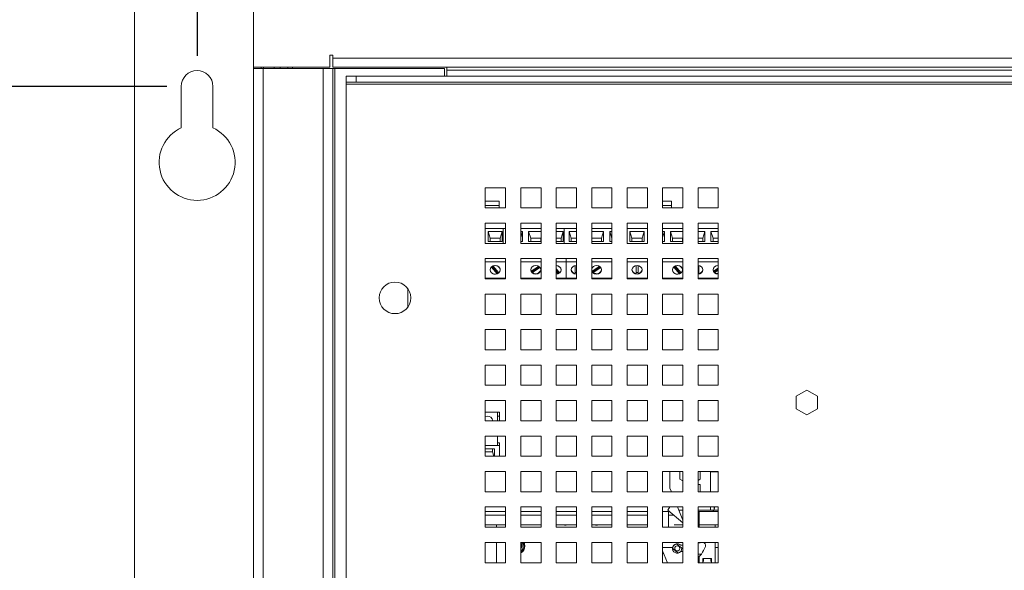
# Paper-space layout '4' of a CAD drawing. Header units: inches. Extents: x 1 to 109, y 1 to 85.
# Tile 38 of 49: x 44.09 to 52.19, y 60.36 to 64.88. Entities that reach past the tile are written whole.
import ezdxf

# ---------------------------------------------------------------- set-up
doc = ezdxf.new("R2010")
doc.units = ezdxf.units.IN
doc.header["$MEASUREMENT"] = 0
doc.layers.add('FORMAT', color=7, linetype='Continuous')
doc.styles.add('SLDTEXTSTYLE0', font='GOTHIC.TTF', dxfattribs={"width": 0.913})
doc.dimstyles.new('SLDDIMSTYLE0', dxfattribs={"dimtxt": 0.625, "dimasz": 0.65, "dimexe": 0, "dimexo": 0.0625, "dimgap": 0.15625, "dimtad": 0, "dimtih": 1, "dimtoh": 1, "dimdec": 0, "dimlfac": 1.2, "dimrnd": 1e-09, "dimzin": 12, "dimdsep": 46, "dimtxsty": 'SLDTEXTSTYLE0', "dimblk1": 'NONE', "dimblk2": 'NONE', "dimsah": 1, "dimcen": 0.09, "dimadec": 0, "dimazin": 3, "dimtfac": 1, "dimtdec": 0, "dimtofl": 0, "dimtmove": 0, "dimatfit": 3, "dimldrblk": 'NONE', "dimfxl": 1, "dimfrac": 2, "dimtolj": 1, "dimtzin": 12, "dimarcsym": 0})
doc.dimstyles.new('SLDDIMSTYLE1', dxfattribs={"dimtxt": 0.625, "dimasz": 0.65, "dimexe": 0, "dimexo": 0.0625, "dimgap": 0.15625, "dimtad": 0, "dimtih": 1, "dimtoh": 1, "dimlfac": 1.2, "dimrnd": 1e-09, "dimzin": 12, "dimdsep": 46, "dimtxsty": 'SLDTEXTSTYLE0', "dimblk1": 'NONE', "dimblk2": 'NONE', "dimsah": 1, "dimcen": 0.09, "dimadec": 0, "dimazin": 3, "dimtfac": 1, "dimtofl": 0, "dimtmove": 0, "dimatfit": 3, "dimldrblk": 'NONE', "dimfxl": 1, "dimfrac": 2, "dimtolj": 1, "dimtzin": 12, "dimarcsym": 0})
doc.dimstyles.new('SLDDIMSTYLE3', dxfattribs={"dimtxt": 0.625, "dimasz": 0.65, "dimexe": 0, "dimexo": 0.0625, "dimgap": 0.15625, "dimtad": 0, "dimtih": 1, "dimtoh": 1, "dimlfac": 1.2, "dimrnd": 1e-09, "dimzin": 4, "dimdsep": 46, "dimtxsty": 'SLDTEXTSTYLE0', "dimblk1": 'NONE', "dimblk2": 'NONE', "dimsah": 1, "dimcen": 0.09, "dimadec": 0, "dimazin": 1, "dimtfac": 1, "dimtofl": 0, "dimtmove": 0, "dimatfit": 3, "dimldrblk": 'NONE', "dimfxl": 1, "dimfrac": 2, "dimtolj": 1, "dimtzin": 12, "dimarcsym": 0})

# ---------------------------------------------------------------- blocks, each defined once
blk = doc.blocks.new('_D_111')
at = {"layer": 'FORMAT', "color": 1, "ltscale": 5}
blk.add_line((45.3009, 64.3357), (41.7959, 64.3357), dxfattribs=at)
at = {"layer": 'FORMAT', "color": 1, "ltscale": 5, "char_height": 0.625, "attachment_point": 1, "style": 'SLDTEXTSTYLE0'}
for s, insert in [('2 X ', (37.7785, 64.6379)), ('25.50', (39.2099, 64.6379))]:
    blk.add_mtext(s, dxfattribs=dict(at, insert=insert))
blk = doc.blocks.new('_NONE')
blk = doc.blocks.new('_D_112')
at = {"layer": 'FORMAT', "color": 1, "ltscale": 5}
for p, q in [((45.5509, 73.4584), (45.5509, 74.4427)), ((45.5509, 73.4584), (45.5509, 72.4742)), ((45.5509, 72.4742), (45.5509, 64.5857))]:
    blk.add_line(p, q, dxfattribs=at)
at = {"layer": 'FORMAT', "color": 1, "ltscale": 5, "insert": (45.2487, 74.4427), "char_height": 0.625, "attachment_point": 1, "rotation": 90, "style": 'SLDTEXTSTYLE0'}
blk.add_mtext('0', dxfattribs=at)
blk = doc.blocks.new('_D_113')
at = {"layer": 'FORMAT', "color": 1, "ltscale": 5}
for p, q in [((44.5488, 73.4584), (44.5488, 74.4427)), ((44.5488, 73.4584), (45.0351, 72.4742)), ((45.0351, 72.4742), (45.0351, 66.2169))]:
    blk.add_line(p, q, dxfattribs=at)
at = {"layer": 'FORMAT', "color": 1, "ltscale": 5, "insert": (44.2466, 74.4427), "char_height": 0.625, "attachment_point": 1, "rotation": 90, "style": 'SLDTEXTSTYLE0'}
blk.add_mtext('.62', dxfattribs=at)
blk = doc.blocks.new('_D_114')
at = {"layer": 'FORMAT', "color": 1, "ltscale": 5}
for p, q in [((46.553, 73.4584), (46.553, 74.4427)), ((46.553, 73.4584), (45.9345, 72.4742)), ((45.9345, 72.4742), (45.9345, 71.5048))]:
    blk.add_line(p, q, dxfattribs=at)
at = {"layer": 'FORMAT', "color": 1, "ltscale": 5, "insert": (46.2508, 74.4427), "char_height": 0.625, "attachment_point": 1, "rotation": 90, "style": 'SLDTEXTSTYLE0'}
blk.add_mtext('.46', dxfattribs=at)
blk = doc.blocks.new('_D_115')
at = {"layer": 'FORMAT', "color": 1, "ltscale": 5}
for p, q in [((63.1921, 73.4584), (63.1921, 74.4427)), ((63.1921, 73.4584), (63.7852, 72.4742)), ((63.7852, 72.4742), (63.7852, 71.5048))]:
    blk.add_line(p, q, dxfattribs=at)
at = {"layer": 'FORMAT', "color": 1, "ltscale": 5, "insert": (62.8898, 74.4427), "char_height": 0.625, "attachment_point": 1, "rotation": 90, "style": 'SLDTEXTSTYLE0'}
blk.add_mtext('21.88', dxfattribs=at)
blk = doc.blocks.new('_D_116')
at = {"layer": 'FORMAT', "color": 1, "ltscale": 5}
for p, q in [((64.4601, 73.4584), (64.4601, 74.4427)), ((64.4601, 73.4584), (64.1442, 72.4742)), ((64.1442, 72.4742), (64.1442, 64.5857))]:
    blk.add_line(p, q, dxfattribs=at)
at = {"layer": 'FORMAT', "color": 1, "ltscale": 5, "char_height": 0.625, "attachment_point": 1, "rotation": 90, "style": 'SLDTEXTSTYLE0'}
for s, insert in [('22.31', (64.1579, 75.8741)), ('4 X ', (64.1579, 74.4427))]:
    blk.add_mtext(s, dxfattribs=dict(at, insert=insert))
blk = doc.blocks.new('_D_117')
at = {"layer": 'FORMAT', "color": 1, "ltscale": 5}
for p, q in [((65.9112, 73.4584), (65.9112, 74.4427)), ((65.9112, 73.4584), (64.6601, 72.4742)), ((64.6601, 72.4742), (64.6601, 66.2169))]:
    blk.add_line(p, q, dxfattribs=at)
at = {"layer": 'FORMAT', "color": 1, "ltscale": 5, "insert": (65.609, 74.4427), "char_height": 0.625, "attachment_point": 1, "rotation": 90, "style": 'SLDTEXTSTYLE0'}
blk.add_mtext('22.93', dxfattribs=at)

psp = doc.layouts.new('4')

# ---------------------------------------------------------------- linework, layer by layer
at = {"color": 7, "linetype": 'Continuous', "lineweight": 15, "ltscale": 5}
for p, q in [((46.0142, 64.4933), (46.0142, 66.1358)), ((45.0351, 65.9669), (45.0351, 43.3294)), ((46.6427, 64.5922), (46.6676, 64.5922)), ((46.6427, 64.5517), (46.6427, 64.5922)), ((46.6676, 64.5922), (46.6676, 64.5673)), ((46.6676, 64.4933), (46.6676, 64.5673)), ((46.6676, 64.5673), (63.0273, 64.5673)), ((46.6426, 64.4933), (46.0142, 64.4933)), ((46.0142, 64.4815), (46.0142, 64.4933)), ((46.0142, 44.8934), (46.0142, 64.4815)), ((46.0142, 64.4815), (46.0932, 64.4815)), ((46.0765, 64.4815), (46.0765, 64.4933)), ((46.0767, 64.4933), (46.0767, 64.4815)), ((46.0932, 64.4815), (46.0932, 44.8934)), ((46.0932, 64.4815), (46.589, 64.4815)), ((46.0966, 64.4933), (46.0966, 64.4815)), ((46.1837, 64.4933), (46.1837, 64.4815)), ((46.2973, 64.4815), (46.2973, 64.4933)), ((46.3365, 64.4815), (46.3365, 64.4933)), ((46.589, 44.8934), (46.589, 64.4815)), ((46.589, 64.4815), (46.6679, 64.4815)), ((46.6426, 64.5517), (46.6426, 64.4933)), ((46.6427, 64.5517), (46.6426, 64.5517)), ((63.0273, 64.4933), (46.6676, 64.4933)), ((46.6679, 44.8934), (46.6679, 64.4815)), ((46.6679, 64.4815), (46.6846, 64.4815)), ((46.6846, 44.8934), (46.6846, 64.4815)), ((46.6846, 64.4815), (47.5846, 64.4815)), ((47.5846, 64.4192), (47.5846, 64.4815)), ((47.6052, 64.4933), (47.6052, 64.4692)), ((46.7757, 64.3693), (46.7757, 64.4192)), ((46.7757, 64.4192), (46.8591, 64.4192)), ((46.8591, 64.4192), (46.8591, 64.3693)), ((62.7232, 64.4192), (46.8591, 64.4192)), ((47.6052, 64.4692), (62.4941, 64.4692)), ((47.6052, 64.4192), (47.6052, 64.4692)), ((45.4209, 64.3357), (45.4209, 63.9948)), ((45.6809, 63.9948), (45.6809, 64.3357)), ((46.8591, 64.3693), (46.7757, 64.3693)), ((46.7757, 64.3693), (46.7757, 64.3527)), ((46.7757, 64.3527), (62.7232, 64.3527)), ((46.7757, 45.0373), (46.7757, 64.3527)), ((62.7232, 64.3693), (46.8591, 64.3693)), ((48.0882, 63.5025), (47.9216, 63.5025)), ((47.9216, 63.5025), (47.9216, 63.3358)), ((48.0882, 63.3358), (48.0882, 63.5025)), ((48.3799, 63.5025), (48.2132, 63.5025)), ((48.2132, 63.5025), (48.2132, 63.3358)), ((48.3799, 63.3358), (48.3799, 63.5025)), ((48.6716, 63.5025), (48.5049, 63.5025)), ((48.5049, 63.5025), (48.5049, 63.3358)), ((48.6716, 63.3358), (48.6716, 63.5025)), ((48.9632, 63.5025), (48.7966, 63.5025)), ((48.7966, 63.5025), (48.7966, 63.3358)), ((48.9632, 63.3358), (48.9632, 63.5025)), ((49.2549, 63.5025), (49.0882, 63.5025)), ((49.0882, 63.5025), (49.0882, 63.3358)), ((49.2549, 63.3358), (49.2549, 63.5025)), ((49.5466, 63.5025), (49.3799, 63.5025)), ((49.3799, 63.5025), (49.3799, 63.3358)), ((49.5466, 63.3358), (49.5466, 63.5025)), ((49.8382, 63.5025), (49.6716, 63.5025)), ((49.6716, 63.5025), (49.6716, 63.3358)), ((49.8382, 63.3358), (49.8382, 63.5025)), ((48.0361, 63.3925), (47.9216, 63.3925)), ((48.0361, 63.3569), (48.0361, 63.3925)), ((48.0361, 63.3358), (48.0361, 63.3569)), ((49.4527, 63.3925), (49.3799, 63.3925)), ((49.4527, 63.3569), (49.4527, 63.3925)), ((49.4527, 63.3358), (49.4527, 63.3569)), ((47.9216, 63.3358), (48.0882, 63.3358)), ((48.2132, 63.3358), (48.3799, 63.3358)), ((48.5049, 63.3358), (48.6716, 63.3358)), ((48.7966, 63.3358), (48.9632, 63.3358)), ((49.0882, 63.3358), (49.2549, 63.3358)), ((49.3799, 63.3358), (49.5466, 63.3358)), ((49.6716, 63.3358), (49.8382, 63.3358)), ((48.0882, 63.2108), (47.9216, 63.2108)), ((47.9216, 63.2108), (47.9216, 63.0442)), ((48.0882, 63.0442), (48.0882, 63.2108)), ((48.3799, 63.2108), (48.2132, 63.2108)), ((48.2132, 63.2108), (48.2132, 63.0442)), ((48.3799, 63.0442), (48.3799, 63.2108)), ((48.6716, 63.2108), (48.5049, 63.2108)), ((48.5049, 63.2108), (48.5049, 63.0442)), ((48.6716, 63.0442), (48.6716, 63.2108)), ((48.9632, 63.2108), (48.7966, 63.2108)), ((48.7966, 63.2108), (48.7966, 63.0442)), ((48.9632, 63.0442), (48.9632, 63.2108)), ((49.2549, 63.2108), (49.0882, 63.2108)), ((49.0882, 63.2108), (49.0882, 63.0442)), ((49.2549, 63.0442), (49.2549, 63.2108)), ((49.5466, 63.2108), (49.3799, 63.2108)), ((49.3799, 63.2108), (49.3799, 63.0442)), ((49.5466, 63.0442), (49.5466, 63.2108)), ((49.8382, 63.2108), (49.6716, 63.2108)), ((49.6716, 63.2108), (49.6716, 63.0442)), ((49.8382, 63.0442), (49.8382, 63.2108)), ((48.0882, 63.1681), (47.9216, 63.1681)), ((47.9447, 63.0597), (47.9447, 63.1431)), ((47.9447, 63.1431), (48.0614, 63.1431)), ((47.9447, 63.1431), (47.9614, 63.0862)), ((48.0614, 63.1431), (48.0447, 63.0862)), ((48.0614, 63.1431), (48.0614, 63.0597)), ((48.0697, 63.0442), (48.0697, 63.1681)), ((48.3799, 63.1681), (48.2132, 63.1681)), ((48.2132, 63.1431), (48.2281, 63.1431)), ((48.2281, 63.1431), (48.2132, 63.0925)), ((48.2281, 63.1431), (48.2281, 63.0597)), ((48.2781, 63.1431), (48.3799, 63.1431)), ((48.2781, 63.0597), (48.2781, 63.1431)), ((48.2947, 63.0862), (48.2781, 63.1431)), ((48.6716, 63.1681), (48.5049, 63.1681)), ((48.5049, 63.1431), (48.5614, 63.1431)), ((48.5614, 63.1431), (48.5447, 63.0862)), ((48.5614, 63.1431), (48.5614, 63.0597)), ((48.5697, 63.0442), (48.5697, 63.1681)), ((48.6114, 63.1431), (48.6716, 63.1431)), ((48.6114, 63.0597), (48.6114, 63.1431)), ((48.6281, 63.0862), (48.6114, 63.1431)), ((48.9632, 63.1681), (48.7966, 63.1681)), ((48.7966, 63.1431), (48.8947, 63.1431)), ((48.8947, 63.1431), (48.8781, 63.0862)), ((48.8947, 63.1431), (48.8947, 63.0597)), ((48.9447, 63.0597), (48.9447, 63.1431)), ((48.9447, 63.1431), (48.9632, 63.1431)), ((48.9447, 63.1431), (48.9614, 63.0862)), ((49.2549, 63.1681), (49.0882, 63.1681)), ((49.1114, 63.1431), (49.2281, 63.1431)), ((49.1114, 63.0597), (49.1114, 63.1431)), ((49.1281, 63.0862), (49.1114, 63.1431)), ((49.2281, 63.1431), (49.2114, 63.0862)), ((49.2281, 63.1431), (49.2281, 63.0597)), ((49.5466, 63.1681), (49.3799, 63.1681)), ((49.3799, 63.1431), (49.3947, 63.1431)), ((49.3947, 63.1431), (49.3799, 63.0925)), ((49.3947, 63.1431), (49.3947, 63.0597)), ((49.4447, 63.0597), (49.4447, 63.1431)), ((49.4447, 63.1431), (49.5466, 63.1431)), ((49.4447, 63.1431), (49.4614, 63.0862)), ((49.8382, 63.1681), (49.6716, 63.1681)), ((49.6716, 63.1431), (49.7281, 63.1431)), ((49.7281, 63.1431), (49.7114, 63.0862)), ((49.7281, 63.1431), (49.7281, 63.0597)), ((49.7781, 63.1431), (49.8382, 63.1431)), ((49.7781, 63.0597), (49.7781, 63.1431)), ((49.7947, 63.0862), (49.7781, 63.1431)), ((47.9216, 63.0442), (48.0882, 63.0442)), ((48.0614, 63.0597), (47.9447, 63.0597)), ((47.9614, 63.0597), (47.9614, 63.0862)), ((47.9614, 63.0862), (48.0447, 63.0862)), ((48.0447, 63.0862), (48.0447, 63.0597)), ((48.2281, 63.0597), (48.2132, 63.0597)), ((48.2132, 63.0442), (48.3799, 63.0442)), ((48.3799, 63.0597), (48.2781, 63.0597)), ((48.2947, 63.0597), (48.2947, 63.0862)), ((48.2947, 63.0862), (48.3781, 63.0862)), ((48.3799, 63.0925), (48.3781, 63.0862)), ((48.3781, 63.0862), (48.3781, 63.0597)), ((48.5049, 63.0862), (48.5447, 63.0862)), ((48.5614, 63.0597), (48.5049, 63.0597)), ((48.5049, 63.0442), (48.6716, 63.0442)), ((48.5447, 63.0862), (48.5447, 63.0597)), ((48.6716, 63.0597), (48.6114, 63.0597)), ((48.6281, 63.0597), (48.6281, 63.0862)), ((48.6281, 63.0862), (48.6716, 63.0862)), ((48.7966, 63.0862), (48.8781, 63.0862)), ((48.8947, 63.0597), (48.7966, 63.0597)), ((48.7966, 63.0442), (48.9632, 63.0442)), ((48.8781, 63.0862), (48.8781, 63.0597)), ((48.9632, 63.0597), (48.9447, 63.0597)), ((48.9614, 63.0597), (48.9614, 63.0862)), ((48.9614, 63.0862), (48.9632, 63.0862)), ((49.0882, 63.0442), (49.2549, 63.0442)), ((49.2281, 63.0597), (49.1114, 63.0597)), ((49.1281, 63.0597), (49.1281, 63.0862)), ((49.1281, 63.0862), (49.2114, 63.0862)), ((49.2114, 63.0862), (49.2114, 63.0597)), ((49.3947, 63.0597), (49.3799, 63.0597)), ((49.3799, 63.0442), (49.5466, 63.0442)), ((49.5466, 63.0597), (49.4447, 63.0597)), ((49.4614, 63.0597), (49.4614, 63.0862)), ((49.4614, 63.0862), (49.5447, 63.0862)), ((49.5466, 63.0925), (49.5447, 63.0862)), ((49.5447, 63.0862), (49.5447, 63.0597)), ((49.6716, 63.0862), (49.7114, 63.0862)), ((49.7281, 63.0597), (49.6716, 63.0597)), ((49.6716, 63.0442), (49.8382, 63.0442)), ((49.7114, 63.0862), (49.7114, 63.0597)), ((49.8382, 63.0597), (49.7781, 63.0597)), ((49.7947, 63.0597), (49.7947, 63.0862)), ((49.7947, 63.0862), (49.8382, 63.0862)), ((48.0882, 62.9192), (47.9216, 62.9192)), ((47.9216, 62.9192), (47.9216, 62.7525)), ((48.0882, 62.8931), (47.9216, 62.8931)), ((47.9769, 62.8538), (48.0203, 62.8035)), ((48.0338, 62.8028), (47.9858, 62.8584)), ((48.0864, 62.8931), (48.0864, 62.9192)), ((48.0864, 62.7598), (48.0864, 62.8931)), ((48.0882, 62.7525), (48.0882, 62.9192)), ((48.3799, 62.9192), (48.2132, 62.9192)), ((48.2132, 62.9192), (48.2132, 62.7525)), ((48.3799, 62.8931), (48.2132, 62.8931)), ((48.3594, 62.8557), (48.2994, 62.8148)), ((48.3799, 62.7525), (48.3799, 62.9192)), ((48.6716, 62.9192), (48.5049, 62.9192)), ((48.5049, 62.9192), (48.5049, 62.7525)), ((48.6716, 62.8931), (48.5049, 62.8931)), ((48.5864, 62.8931), (48.5864, 62.9192)), ((48.5864, 62.7598), (48.5864, 62.8931)), ((48.6614, 62.8608), (48.6614, 62.7966)), ((48.6697, 62.8615), (48.6716, 62.8615)), ((48.6716, 62.7525), (48.6716, 62.9192)), ((48.9632, 62.9192), (48.7966, 62.9192)), ((48.7966, 62.9192), (48.7966, 62.7525)), ((48.9632, 62.8931), (48.7966, 62.8931)), ((48.8594, 62.8557), (48.7994, 62.8148)), ((48.9632, 62.7525), (48.9632, 62.9192)), ((49.2549, 62.9192), (49.0882, 62.9192)), ((49.0882, 62.9192), (49.0882, 62.7525)), ((49.2549, 62.8931), (49.0882, 62.8931)), ((49.1614, 62.8608), (49.1614, 62.7966)), ((49.1781, 62.7966), (49.1781, 62.8608)), ((49.2549, 62.7525), (49.2549, 62.9192)), ((49.5466, 62.9192), (49.3799, 62.9192)), ((49.3799, 62.9192), (49.3799, 62.7525)), ((49.5466, 62.8931), (49.3799, 62.8931)), ((49.4769, 62.8538), (49.5203, 62.8035)), ((49.5338, 62.8028), (49.4858, 62.8584)), ((49.5466, 62.7525), (49.5466, 62.9192)), ((49.8382, 62.9192), (49.6716, 62.9192)), ((49.6716, 62.9192), (49.6716, 62.7525)), ((49.8382, 62.8931), (49.6716, 62.8931)), ((49.6781, 62.7966), (49.6781, 62.8608)), ((49.8364, 62.8615), (49.8382, 62.8615)), ((49.8382, 62.7525), (49.8382, 62.9192)), ((47.9723, 62.8501), (48.0203, 62.7945)), ((48.0203, 62.8035), (48.0203, 62.7945)), ((48.3099, 62.8128), (48.366, 62.8511)), ((48.3099, 62.8039), (48.3712, 62.8457)), ((48.3099, 62.8128), (48.3099, 62.8039)), ((48.5338, 62.8028), (48.5049, 62.8363)), ((48.5049, 62.8214), (48.5203, 62.8035)), ((48.5049, 62.8124), (48.5203, 62.7945)), ((48.5203, 62.8035), (48.5203, 62.7945)), ((48.7994, 62.8148), (48.7966, 62.8206)), ((48.8099, 62.8128), (48.866, 62.8511)), ((48.8099, 62.8039), (48.8712, 62.8457)), ((48.8099, 62.8128), (48.8099, 62.8039)), ((49.4723, 62.8501), (49.5203, 62.7945)), ((49.5203, 62.8035), (49.5203, 62.7945)), ((49.8382, 62.8412), (49.7994, 62.8148)), ((49.8099, 62.8128), (49.8382, 62.8322)), ((49.8099, 62.8039), (49.8382, 62.8232)), ((49.8099, 62.8128), (49.8099, 62.8039)), ((48.0882, 62.7598), (47.9216, 62.7598)), ((47.9216, 62.7525), (48.0882, 62.7525)), ((48.3799, 62.7598), (48.2132, 62.7598)), ((48.2132, 62.7525), (48.3799, 62.7525)), ((48.6716, 62.7598), (48.5049, 62.7598)), ((48.5049, 62.7525), (48.6716, 62.7525)), ((48.9632, 62.7598), (48.7966, 62.7598)), ((48.7966, 62.7525), (48.9632, 62.7525)), ((49.2549, 62.7598), (49.0882, 62.7598)), ((49.0882, 62.7525), (49.2549, 62.7525)), ((49.5466, 62.7598), (49.3799, 62.7598)), ((49.3799, 62.7525), (49.5466, 62.7525)), ((49.8382, 62.7598), (49.6716, 62.7598)), ((49.6716, 62.7525), (49.8382, 62.7525)), ((47.2848, 62.6711), (47.2848, 62.5222)), ((48.0882, 62.6275), (47.9216, 62.6275)), ((47.9216, 62.6275), (47.9216, 62.4608)), ((48.0882, 62.4608), (48.0882, 62.6275)), ((48.3799, 62.6275), (48.2132, 62.6275)), ((48.2132, 62.6275), (48.2132, 62.4608)), ((48.3799, 62.4608), (48.3799, 62.6275)), ((48.6716, 62.6275), (48.5049, 62.6275)), ((48.5049, 62.6275), (48.5049, 62.4608)), ((48.6716, 62.4608), (48.6716, 62.6275)), ((48.9632, 62.6275), (48.7966, 62.6275)), ((48.7966, 62.6275), (48.7966, 62.4608)), ((48.9632, 62.4608), (48.9632, 62.6275)), ((49.2549, 62.6275), (49.0882, 62.6275)), ((49.0882, 62.6275), (49.0882, 62.4608)), ((49.2549, 62.4608), (49.2549, 62.6275)), ((49.5466, 62.6275), (49.3799, 62.6275)), ((49.3799, 62.6275), (49.3799, 62.4608)), ((49.5466, 62.4608), (49.5466, 62.6275)), ((49.8382, 62.6275), (49.6716, 62.6275)), ((49.6716, 62.6275), (49.6716, 62.4608)), ((49.8382, 62.4608), (49.8382, 62.6275)), ((47.9216, 62.4608), (48.0882, 62.4608)), ((48.2132, 62.4608), (48.3799, 62.4608)), ((48.5049, 62.4608), (48.6716, 62.4608)), ((48.7966, 62.4608), (48.9632, 62.4608)), ((49.0882, 62.4608), (49.2549, 62.4608)), ((49.3799, 62.4608), (49.5466, 62.4608)), ((49.6716, 62.4608), (49.8382, 62.4608)), ((48.0882, 62.3358), (47.9216, 62.3358)), ((47.9216, 62.3358), (47.9216, 62.1692)), ((48.0882, 62.1692), (48.0882, 62.3358)), ((48.3799, 62.3358), (48.2132, 62.3358)), ((48.2132, 62.3358), (48.2132, 62.1692)), ((48.3799, 62.1692), (48.3799, 62.3358)), ((48.6716, 62.3358), (48.5049, 62.3358)), ((48.5049, 62.3358), (48.5049, 62.1692)), ((48.6716, 62.1692), (48.6716, 62.3358)), ((48.9632, 62.3358), (48.7966, 62.3358)), ((48.7966, 62.3358), (48.7966, 62.1692)), ((48.9632, 62.1692), (48.9632, 62.3358)), ((49.2549, 62.3358), (49.0882, 62.3358)), ((49.0882, 62.3358), (49.0882, 62.1692)), ((49.2549, 62.1692), (49.2549, 62.3358)), ((49.5466, 62.3358), (49.3799, 62.3358)), ((49.3799, 62.3358), (49.3799, 62.1692)), ((49.5466, 62.1692), (49.5466, 62.3358)), ((49.8382, 62.3358), (49.6716, 62.3358)), ((49.6716, 62.3358), (49.6716, 62.1692)), ((49.8382, 62.1692), (49.8382, 62.3358)), ((47.9216, 62.1692), (48.0882, 62.1692)), ((48.2132, 62.1692), (48.3799, 62.1692)), ((48.5049, 62.1692), (48.6716, 62.1692)), ((48.7966, 62.1692), (48.9632, 62.1692)), ((49.0882, 62.1692), (49.2549, 62.1692)), ((49.3799, 62.1692), (49.5466, 62.1692)), ((49.6716, 62.1692), (49.8382, 62.1692)), ((48.0882, 62.0442), (47.9216, 62.0442)), ((47.9216, 62.0442), (47.9216, 61.8775)), ((48.0882, 61.8775), (48.0882, 62.0442)), ((48.3799, 62.0442), (48.2132, 62.0442)), ((48.2132, 62.0442), (48.2132, 61.8775)), ((48.3799, 61.8775), (48.3799, 62.0442)), ((48.6716, 62.0442), (48.5049, 62.0442)), ((48.5049, 62.0442), (48.5049, 61.8775)), ((48.6716, 61.8775), (48.6716, 62.0442)), ((48.9632, 62.0442), (48.7966, 62.0442)), ((48.7966, 62.0442), (48.7966, 61.8775)), ((48.9632, 61.8775), (48.9632, 62.0442)), ((49.2549, 62.0442), (49.0882, 62.0442)), ((49.0882, 62.0442), (49.0882, 61.8775)), ((49.2549, 61.8775), (49.2549, 62.0442)), ((49.5466, 62.0442), (49.3799, 62.0442)), ((49.3799, 62.0442), (49.3799, 61.8775)), ((49.5466, 61.8775), (49.5466, 62.0442)), ((49.8382, 62.0442), (49.6716, 62.0442)), ((49.6716, 62.0442), (49.6716, 61.8775)), ((49.8382, 61.8775), (49.8382, 62.0442)), ((47.9216, 61.8775), (48.0882, 61.8775)), ((48.2132, 61.8775), (48.3799, 61.8775)), ((48.5049, 61.8775), (48.6716, 61.8775)), ((48.7966, 61.8775), (48.9632, 61.8775)), ((49.0882, 61.8775), (49.2549, 61.8775)), ((49.3799, 61.8775), (49.5466, 61.8775)), ((49.6716, 61.8775), (49.8382, 61.8775)), ((50.5664, 61.8384), (50.4781, 61.7874)), ((50.6547, 61.7874), (50.5664, 61.8384)), ((48.0882, 61.7525), (47.9216, 61.7525)), ((47.9216, 61.7525), (47.9216, 61.5858)), ((48.0882, 61.5858), (48.0882, 61.7525)), ((48.3799, 61.7525), (48.2132, 61.7525)), ((48.2132, 61.7525), (48.2132, 61.5858)), ((48.3799, 61.5858), (48.3799, 61.7525)), ((48.6716, 61.7525), (48.5049, 61.7525)), ((48.5049, 61.7525), (48.5049, 61.5858)), ((48.6716, 61.5858), (48.6716, 61.7525)), ((48.9632, 61.7525), (48.7966, 61.7525)), ((48.7966, 61.7525), (48.7966, 61.5858)), ((48.9632, 61.5858), (48.9632, 61.7525)), ((49.2549, 61.7525), (49.0882, 61.7525)), ((49.0882, 61.7525), (49.0882, 61.5858)), ((49.2549, 61.5858), (49.2549, 61.7525)), ((49.5466, 61.7525), (49.3799, 61.7525)), ((49.3799, 61.7525), (49.3799, 61.5858)), ((49.5466, 61.5858), (49.5466, 61.7525)), ((49.8382, 61.7525), (49.6716, 61.7525)), ((49.6716, 61.7525), (49.6716, 61.5858)), ((49.8382, 61.5858), (49.8382, 61.7525)), ((50.4781, 61.7874), (50.4781, 61.6854)), ((50.6547, 61.6854), (50.6547, 61.7874)), ((47.9216, 61.6565), (48.0217, 61.6565)), ((48.0217, 61.6565), (48.0217, 61.5858)), ((48.0217, 61.6565), (48.0384, 61.6565)), ((48.0384, 61.6565), (48.0384, 61.6251)), ((50.4781, 61.6854), (50.5664, 61.6344)), ((50.5664, 61.6344), (50.6547, 61.6854)), ((47.9216, 61.5858), (48.0882, 61.5858)), ((48.0217, 61.6251), (48.0384, 61.6251)), ((48.0384, 61.6251), (48.0384, 61.5858)), ((48.2132, 61.5858), (48.3799, 61.5858)), ((48.5049, 61.5858), (48.6716, 61.5858)), ((48.7966, 61.5858), (48.9632, 61.5858)), ((49.0882, 61.5858), (49.2549, 61.5858)), ((49.3799, 61.5858), (49.5466, 61.5858)), ((49.6716, 61.5858), (49.8382, 61.5858)), ((48.0882, 61.4608), (47.9216, 61.4608)), ((47.9216, 61.4608), (47.9216, 61.2942)), ((48.0217, 61.4608), (48.0217, 61.3836)), ((48.0217, 61.4052), (48.0384, 61.4052)), ((48.0384, 61.3836), (48.0384, 61.4052)), ((48.0882, 61.2942), (48.0882, 61.4608)), ((48.3799, 61.4608), (48.2132, 61.4608)), ((48.2132, 61.4608), (48.2132, 61.2942)), ((48.3799, 61.2942), (48.3799, 61.4608)), ((48.6716, 61.4608), (48.5049, 61.4608)), ((48.5049, 61.4608), (48.5049, 61.2942)), ((48.6716, 61.2942), (48.6716, 61.4608)), ((48.9632, 61.4608), (48.7966, 61.4608)), ((48.7966, 61.4608), (48.7966, 61.2942)), ((48.9632, 61.2942), (48.9632, 61.4608)), ((49.2549, 61.4608), (49.0882, 61.4608)), ((49.0882, 61.4608), (49.0882, 61.2942)), ((49.2549, 61.2942), (49.2549, 61.4608)), ((49.5466, 61.4608), (49.3799, 61.4608)), ((49.3799, 61.4608), (49.3799, 61.2942)), ((49.5466, 61.2942), (49.5466, 61.4608)), ((49.8382, 61.4608), (49.6716, 61.4608)), ((49.6716, 61.4608), (49.6716, 61.2942)), ((49.8382, 61.2942), (49.8382, 61.4608)), ((47.9216, 61.3836), (48.0217, 61.3836)), ((47.9216, 61.3566), (47.9967, 61.3566)), ((47.98, 61.3301), (47.9216, 61.3301)), ((47.98, 61.3566), (47.98, 61.3301)), ((47.98, 61.3301), (47.9906, 61.2942)), ((47.9967, 61.3566), (47.9967, 61.2942)), ((48.0384, 61.3836), (48.0217, 61.3836)), ((48.0384, 61.3836), (48.0384, 61.2942)), ((47.9216, 61.2942), (48.0882, 61.2942)), ((48.2132, 61.2942), (48.3799, 61.2942)), ((48.5049, 61.2942), (48.6716, 61.2942)), ((48.7966, 61.2942), (48.9632, 61.2942)), ((49.0882, 61.2942), (49.2549, 61.2942)), ((49.3799, 61.2942), (49.5466, 61.2942)), ((49.6716, 61.2942), (49.8382, 61.2942)), ((48.0882, 61.1692), (47.9216, 61.1692)), ((47.9216, 61.1692), (47.9216, 61.0025)), ((48.0882, 61.0025), (48.0882, 61.1692)), ((48.3799, 61.1692), (48.2132, 61.1692)), ((48.2132, 61.1692), (48.2132, 61.0025)), ((48.3799, 61.0025), (48.3799, 61.1692)), ((48.6716, 61.1692), (48.5049, 61.1692)), ((48.5049, 61.1692), (48.5049, 61.0025)), ((48.6716, 61.0025), (48.6716, 61.1692)), ((48.9632, 61.1692), (48.7966, 61.1692)), ((48.7966, 61.1692), (48.7966, 61.0025)), ((48.9632, 61.0025), (48.9632, 61.1692)), ((49.2549, 61.1692), (49.0882, 61.1692)), ((49.0882, 61.1692), (49.0882, 61.0025)), ((49.2549, 61.0025), (49.2549, 61.1692)), ((49.5466, 61.1692), (49.3799, 61.1692)), ((49.3799, 61.1692), (49.3799, 61.0025)), ((49.4408, 61.0312), (49.4408, 61.1692)), ((49.5222, 61.1692), (49.5222, 61.105)), ((49.5466, 61.0025), (49.5466, 61.1692)), ((49.8382, 61.1692), (49.6716, 61.1692)), ((49.6716, 61.1692), (49.6716, 61.0025)), ((49.6883, 61.105), (49.6883, 61.1692)), ((49.7729, 61.1692), (49.7729, 61.0025)), ((49.8382, 61.1671), (49.7729, 61.1671)), ((49.8382, 61.0025), (49.8382, 61.1692)), ((49.5222, 61.105), (49.5466, 61.0909)), ((49.6716, 61.0954), (49.6883, 61.105)), ((47.9216, 61.0025), (48.0882, 61.0025)), ((48.2132, 61.0025), (48.3799, 61.0025)), ((48.5049, 61.0025), (48.6716, 61.0025)), ((48.7966, 61.0025), (48.9632, 61.0025)), ((49.0882, 61.0025), (49.2549, 61.0025)), ((49.3799, 61.0025), (49.5466, 61.0025)), ((49.4524, 61.0025), (49.4408, 61.0312)), ((49.6716, 61.0633), (49.6899, 61.0633)), ((49.6716, 61.0025), (49.8382, 61.0025)), ((49.6899, 61.0025), (49.6899, 61.0633)), ((48.0882, 60.8775), (47.9216, 60.8775)), ((47.9216, 60.8775), (47.9216, 60.7108)), ((47.9216, 60.8401), (48.0882, 60.8401)), ((48.0882, 60.7108), (48.0882, 60.8775)), ((48.3799, 60.8775), (48.2132, 60.8775)), ((48.2132, 60.8775), (48.2132, 60.7108)), ((48.2132, 60.8401), (48.3799, 60.8401)), ((48.3799, 60.7108), (48.3799, 60.8775)), ((48.6716, 60.8775), (48.5049, 60.8775)), ((48.5049, 60.8775), (48.5049, 60.7108)), ((48.5049, 60.8401), (48.6716, 60.8401)), ((48.6716, 60.7108), (48.6716, 60.8775)), ((48.9632, 60.8775), (48.7966, 60.8775)), ((48.7966, 60.8775), (48.7966, 60.7108)), ((48.7966, 60.8401), (48.9632, 60.8401)), ((48.9632, 60.7108), (48.9632, 60.8775)), ((49.2549, 60.8775), (49.0882, 60.8775)), ((49.0882, 60.8775), (49.0882, 60.7108)), ((49.0882, 60.8401), (49.2549, 60.8401)), ((49.2549, 60.7108), (49.2549, 60.8775)), ((49.5466, 60.8775), (49.3799, 60.8775)), ((49.3799, 60.8775), (49.3799, 60.7108)), ((49.3799, 60.8401), (49.4356, 60.8401)), ((49.4223, 60.8513), (49.44, 60.8775)), ((49.5466, 60.747), (49.4223, 60.8513)), ((49.4293, 60.8401), (49.4293, 60.7108)), ((49.5029, 60.8775), (49.5134, 60.8516)), ((49.5466, 60.8516), (49.5134, 60.8516)), ((49.5134, 60.8516), (49.5466, 60.7695)), ((49.5466, 60.7108), (49.5466, 60.8775)), ((49.8382, 60.8775), (49.6716, 60.8775)), ((49.6716, 60.8775), (49.6716, 60.7108)), ((49.7729, 60.8516), (49.6716, 60.8516)), ((49.6716, 60.8401), (49.7977, 60.8401)), ((49.68, 60.8401), (49.68, 60.7108)), ((49.7729, 60.8775), (49.7729, 60.8516)), ((49.7729, 60.8516), (49.8041, 60.8516)), ((49.798, 60.8401), (49.8382, 60.8401)), ((49.8041, 60.8516), (49.8041, 60.8775)), ((49.8041, 60.8568), (49.8082, 60.8682)), ((49.8041, 60.8682), (49.8082, 60.8682)), ((49.8041, 60.8516), (49.8382, 60.8516)), ((49.8082, 60.8682), (49.8082, 60.8775)), ((49.8382, 60.7108), (49.8382, 60.8775)), ((48.0882, 60.7317), (47.9216, 60.7317)), ((47.9216, 60.7108), (48.0882, 60.7108)), ((48.0144, 60.7108), (48.0144, 60.7317)), ((48.3799, 60.7317), (48.2132, 60.7317)), ((48.2132, 60.7108), (48.3799, 60.7108)), ((48.6716, 60.7317), (48.5049, 60.7317)), ((48.5049, 60.7108), (48.6716, 60.7108)), ((48.5398, 60.7291), (48.5386, 60.7317)), ((48.5449, 60.7291), (48.5398, 60.7291)), ((48.5437, 60.7317), (48.5449, 60.7291)), ((48.6303, 60.7291), (48.6307, 60.7317)), ((48.635, 60.7291), (48.6303, 60.7291)), ((48.6354, 60.7317), (48.635, 60.7291)), ((48.6589, 60.7291), (48.6576, 60.7317)), ((48.6599, 60.7291), (48.6589, 60.7291)), ((48.6612, 60.7317), (48.6599, 60.7291)), ((48.9632, 60.7317), (48.7966, 60.7317)), ((48.7966, 60.7108), (48.9632, 60.7108)), ((48.8109, 60.7291), (48.8087, 60.7317)), ((48.812, 60.7291), (48.8109, 60.7291)), ((48.812, 60.7317), (48.812, 60.7291)), ((48.8774, 60.7291), (48.8786, 60.7317)), ((48.8825, 60.7291), (48.8774, 60.7291)), ((48.8837, 60.7317), (48.8825, 60.7291)), ((48.9217, 60.7291), (48.9205, 60.7317)), ((48.9268, 60.7291), (48.9217, 60.7291)), ((48.9256, 60.7317), (48.9268, 60.7291)), ((48.9362, 60.7291), (48.9362, 60.7317)), ((48.9408, 60.7291), (48.9362, 60.7291)), ((48.9408, 60.7317), (48.9408, 60.7291)), ((49.2549, 60.7317), (49.0882, 60.7317)), ((49.0882, 60.7108), (49.2549, 60.7108)), ((49.1004, 60.7291), (49.1016, 60.7317)), ((49.1055, 60.7291), (49.1004, 60.7291)), ((49.1068, 60.7317), (49.1055, 60.7291)), ((49.1448, 60.7291), (49.1436, 60.7317)), ((49.1498, 60.7291), (49.1448, 60.7291)), ((49.1486, 60.7317), (49.1498, 60.7291)), ((49.1645, 60.7291), (49.1645, 60.7317)), ((49.1692, 60.7291), (49.1645, 60.7291)), ((49.1692, 60.7317), (49.1692, 60.7291)), ((49.1939, 60.7291), (49.1939, 60.7317)), ((49.1986, 60.7291), (49.1939, 60.7291)), ((49.1986, 60.7317), (49.1986, 60.7291)), ((49.2179, 60.7291), (49.2179, 60.7317)), ((49.2473, 60.7291), (49.2179, 60.7291)), ((49.2473, 60.7317), (49.2473, 60.7291)), ((49.3799, 60.7108), (49.5466, 60.7108)), ((49.5466, 60.7317), (49.4751, 60.7317)), ((49.6716, 60.7108), (49.8382, 60.7108)), ((49.8128, 60.7316), (49.68, 60.7316)), ((49.8128, 60.7108), (49.8128, 60.7316)), ((49.8128, 60.7316), (49.8382, 60.7316)), ((48.0882, 60.5858), (47.9216, 60.5858)), ((47.9216, 60.5858), (47.9216, 60.4192)), ((48.0144, 60.4192), (48.0144, 60.5858)), ((48.0882, 60.4192), (48.0882, 60.5858)), ((48.3799, 60.5858), (48.2132, 60.5858)), ((48.2132, 60.5858), (48.2132, 60.4192)), ((48.2215, 60.5858), (48.2253, 60.5845)), ((48.3799, 60.4192), (48.3799, 60.5858)), ((48.6716, 60.5858), (48.5049, 60.5858)), ((48.5049, 60.5858), (48.5049, 60.4192)), ((48.6716, 60.4192), (48.6716, 60.5858)), ((48.9632, 60.5858), (48.7966, 60.5858)), ((48.7966, 60.5858), (48.7966, 60.4192)), ((48.9632, 60.4192), (48.9632, 60.5858)), ((49.2549, 60.5858), (49.0882, 60.5858)), ((49.0882, 60.5858), (49.0882, 60.4192)), ((49.2549, 60.4192), (49.2549, 60.5858)), ((49.5466, 60.5858), (49.3799, 60.5858)), ((49.3799, 60.5858), (49.3799, 60.4192)), ((49.5466, 60.4192), (49.5466, 60.5858)), ((49.8382, 60.5858), (49.6716, 60.5858)), ((49.6716, 60.5858), (49.6716, 60.4192)), ((49.6716, 60.5797), (49.7047, 60.5855)), ((49.68, 60.5858), (49.68, 60.5812)), ((49.7047, 60.5855), (49.707, 60.5858)), ((49.8128, 60.5448), (49.8128, 60.5858)), ((49.8382, 60.4192), (49.8382, 60.5858)), ((48.2253, 60.5845), (48.2344, 60.5813)), ((49.4626, 60.5448), (49.3799, 60.5448)), ((49.3799, 60.5165), (49.4193, 60.4192)), ((49.506, 60.4995), (49.4633, 60.5353)), ((49.4954, 60.5735), (49.538, 60.5377)), ((49.5293, 60.5631), (49.5466, 60.5631)), ((49.5466, 60.5099), (49.5293, 60.5099)), ((49.8382, 60.5448), (49.8128, 60.5448)), ((49.8128, 60.5448), (49.8128, 60.4192)), ((49.3799, 60.4907), (49.3864, 60.5004)), ((49.6716, 60.4904), (49.6987, 60.4904)), ((49.68, 60.4681), (49.68, 60.4192)), ((49.7111, 60.4543), (49.7817, 60.4543)), ((49.7111, 60.4192), (49.7111, 60.4543)), ((49.7111, 60.4213), (49.7153, 60.4327)), ((49.7111, 60.4327), (49.7153, 60.4327)), ((49.7153, 60.4327), (49.7153, 60.4543)), ((49.7776, 60.4543), (49.7776, 60.4327)), ((49.7776, 60.4327), (49.7817, 60.4213)), ((49.7776, 60.4327), (49.7817, 60.4327)), ((49.7817, 60.4543), (49.7817, 60.4192)), ((47.9216, 60.4192), (48.0882, 60.4192)), ((48.2132, 60.4192), (48.3799, 60.4192)), ((48.5049, 60.4192), (48.6716, 60.4192)), ((48.7966, 60.4192), (48.9632, 60.4192)), ((49.0882, 60.4192), (49.2549, 60.4192)), ((49.3799, 60.4192), (49.5466, 60.4192)), ((49.6716, 60.4192), (49.8382, 60.4192))]:
    psp.add_line(p, q, dxfattribs=at)
at = {"color": 8, "linetype": 'Continuous', "lineweight": 15, "ltscale": 5}
for p, q in [((46.2337, 64.4815), (46.2337, 64.4933)), ((47.9216, 63.3569), (48.0361, 63.3569)), ((49.3799, 63.3569), (49.4527, 63.3569)), ((47.9216, 60.8107), (48.0882, 60.8107)), ((48.2132, 60.8107), (48.3799, 60.8107)), ((48.5049, 60.8107), (48.6716, 60.8107)), ((48.7966, 60.8107), (48.9632, 60.8107)), ((49.0882, 60.8107), (49.2549, 60.8107)), ((49.4293, 60.8107), (49.4707, 60.8107))]:
    psp.add_line(p, q, dxfattribs=at)
at = {"color": 7, "linetype": 'Continuous', "lineweight": 15, "ltscale": 5, "flags": 128}
for points in [[(48.0031, 62.8615), (48.019, 62.8589), (48.0325, 62.8513), (48.0416, 62.8399), (48.0447, 62.8265), (48.0416, 62.813), (48.0325, 62.8016), (48.019, 62.794), (48.0031, 62.7914), (47.9871, 62.794), (47.9736, 62.8016), (47.9646, 62.813), (47.9614, 62.8265), (47.9646, 62.8399), (47.9736, 62.8513), (47.9871, 62.8589), (48.0031, 62.8615)], [(47.9858, 62.8584), (47.9995, 62.8614), (48.0137, 62.8604), (48.0266, 62.8554), (48.0368, 62.8471), (48.043, 62.8364), (48.0447, 62.8245), (48.0415, 62.8128), (48.0338, 62.8028)], [(48.3364, 62.8615), (48.3523, 62.8589), (48.3659, 62.8513), (48.3749, 62.8399), (48.3781, 62.8265), (48.3749, 62.813), (48.3659, 62.8016), (48.3523, 62.794), (48.3364, 62.7914), (48.3205, 62.794), (48.3069, 62.8016), (48.2979, 62.813), (48.2947, 62.8265), (48.2979, 62.8399), (48.3069, 62.8513), (48.3205, 62.8589), (48.3364, 62.8615)], [(48.5049, 62.8615), (48.519, 62.8589), (48.5325, 62.8513), (48.5416, 62.8399), (48.5447, 62.8265), (48.5416, 62.813), (48.5325, 62.8016), (48.519, 62.794), (48.5049, 62.7914)], [(48.5049, 62.8615), (48.5137, 62.8604), (48.5266, 62.8554), (48.5368, 62.8471), (48.543, 62.8364), (48.5447, 62.8245), (48.5415, 62.8128), (48.5338, 62.8028)], [(48.6716, 62.7914), (48.6697, 62.7914), (48.6538, 62.794), (48.6403, 62.8016), (48.6312, 62.813), (48.6281, 62.8265), (48.6312, 62.8399), (48.6403, 62.8513), (48.6538, 62.8589), (48.6697, 62.8615), (48.6697, 62.8615)], [(48.8364, 62.8615), (48.8523, 62.8589), (48.8659, 62.8513), (48.8749, 62.8399), (48.8781, 62.8265), (48.8749, 62.813), (48.8659, 62.8016), (48.8523, 62.794), (48.8364, 62.7914), (48.8205, 62.794), (48.8069, 62.8016), (48.7979, 62.813), (48.7966, 62.8161)], [(49.1697, 62.8615), (49.1857, 62.8589), (49.1992, 62.8513), (49.2082, 62.8399), (49.2114, 62.8265), (49.2082, 62.813), (49.1992, 62.8016), (49.1857, 62.794), (49.1697, 62.7914), (49.1538, 62.794), (49.1403, 62.8016), (49.1312, 62.813), (49.1281, 62.8265), (49.1312, 62.8399), (49.1403, 62.8513), (49.1538, 62.8589), (49.1697, 62.8615)], [(49.5031, 62.8615), (49.519, 62.8589), (49.5325, 62.8513), (49.5416, 62.8399), (49.5447, 62.8265), (49.5416, 62.813), (49.5325, 62.8016), (49.519, 62.794), (49.5031, 62.7914), (49.4871, 62.794), (49.4736, 62.8016), (49.4646, 62.813), (49.4614, 62.8265), (49.4646, 62.8399), (49.4736, 62.8513), (49.4871, 62.8589), (49.5031, 62.8615)], [(49.4858, 62.8584), (49.4995, 62.8614), (49.5137, 62.8604), (49.5266, 62.8554), (49.5368, 62.8471), (49.543, 62.8364), (49.5447, 62.8245), (49.5415, 62.8128), (49.5338, 62.8028)], [(49.6716, 62.8615), (49.6857, 62.8589), (49.6992, 62.8513), (49.7082, 62.8399), (49.7114, 62.8265), (49.7082, 62.813), (49.6992, 62.8016), (49.6857, 62.794), (49.6716, 62.7914)], [(49.8382, 62.7914), (49.8364, 62.7914), (49.8204, 62.794), (49.8069, 62.8016), (49.7979, 62.813), (49.7947, 62.8265), (49.7979, 62.8399), (49.8069, 62.8513), (49.8204, 62.8589), (49.8364, 62.8615), (49.8364, 62.8615)], [(48.0203, 62.7945), (48.0066, 62.7915), (47.9924, 62.7925), (47.9795, 62.7975), (47.9694, 62.8058), (47.9631, 62.8166), (47.9615, 62.8284), (47.9647, 62.8401), (47.9723, 62.8501)], [(48.2994, 62.8148), (48.2951, 62.8262), (48.2948, 62.8284)], [(48.5203, 62.7945), (48.5066, 62.7915), (48.5049, 62.7914)], [(48.9632, 62.8161), (48.9614, 62.8265), (48.9632, 62.8368)], [(49.5203, 62.7945), (49.5066, 62.7915), (49.4924, 62.7925), (49.4795, 62.7975), (49.4694, 62.8058), (49.4631, 62.8166), (49.4615, 62.8284), (49.4647, 62.8401), (49.4723, 62.8501)], [(49.7994, 62.8148), (49.7951, 62.8262), (49.7948, 62.8287)], [(47.9216, 61.622), (47.9224, 61.6223), (47.9384, 61.6249), (47.9543, 61.6223), (47.9678, 61.6147), (47.9769, 61.6033), (47.98, 61.5898), (47.9798, 61.5858)], [(48.2461, 60.5558), (48.2426, 60.5769), (48.2387, 60.5858)], [(49.6987, 60.4904), (49.6858, 60.4744), (49.6716, 60.4596)]]:
    psp.add_lwpolyline(points, dxfattribs=at)
at = {"color": 7, "linetype": 'Continuous', "lineweight": 15, "ltscale": 25}
for centre, radius in [((47.1782, 62.5967), 0.13), ((49.5007, 60.5365), 0.0208)]:
    psp.add_circle(centre, radius, dxfattribs=at)
for centre, radius, start, end in [((45.5509, 64.3357), 0.13, 0, 180), ((45.5509, 63.7107), 0.3125, 114.58231, 65.41769), ((48.834, 62.821), 0.0406, 86.62358, 157.12378), ((48.0048, 62.8443), 0.0436, 290.85175, 304.01278), ((48.3321, 62.8449), 0.039, 223.91469, 235.36283), ((48.336, 62.8381), 0.0431, 232.71753, 347.00059), ((48.5048, 62.8442), 0.0435, 290.83491, 304.01929), ((48.6654, 62.8339), 0.0376, 188.01214, 263.94478), ((48.6697, 62.8541), 0.0493, 260.26435, 272.15134), ((48.832, 62.8448), 0.0389, 223.9022, 235.37532), ((48.836, 62.8381), 0.043, 232.68479, 347.41737), ((48.9914, 62.8265), 0.03, 159.83994, 200.16006), ((49.1654, 62.8339), 0.0376, 187.79609, 263.95678), ((49.1697, 62.8541), 0.0493, 260.26017, 279.73983), ((49.1741, 62.8339), 0.0376, 276.0396, 352.2058), ((49.5049, 62.8441), 0.0435, 290.83014, 304.0344), ((49.6698, 62.8536), 0.0487, 272.09863, 279.77374), ((49.6741, 62.8339), 0.0376, 276.0488, 352.09202), ((49.832, 62.8448), 0.0388, 223.90362, 235.39257), ((49.8363, 62.8432), 0.0474, 236.20198, 272.39105), ((49.709, 60.561), 0.0249, 339.59902, 85.36964), ((48.1811, 60.5558), 0.065, 299.6613, 0), ((49.5007, 60.5365), 0.039, 167.71551, 317.08982), ((49.5007, 60.5365), 0.039, 42.91018, 167.71551), ((49.5007, 60.5365), 0.0374, 98.18969, 181.81031), ((49.5007, 60.5365), 0.0374, 278.18969, 1.81031), ((49.4989, 60.6391), 0.2491, 323.34019, 339.59902)]:
    psp.add_arc(centre, radius, start, end, dxfattribs=at)
at = {"color": 7, "linetype": 'Continuous', "lineweight": 15, "ltscale": 5}
psp.add_open_spline([(49.7935, 60.8516), (49.795, 60.8456), (49.7978, 60.8337), (49.8007, 60.8456), (49.8022, 60.8516)], degree=3, dxfattribs=at)
for points, knots in [([(48.5796, 60.7278), (48.5749, 60.7279), (48.5694, 60.728), (48.5654, 60.7313), (48.5649, 60.7317)], [0, 0, 0, 0, 0.8687751, 1, 1, 1, 1]), ([(48.5941, 60.7317), (48.593, 60.7311), (48.5887, 60.7284), (48.5835, 60.728), (48.5796, 60.7278)], [0, 0, 0, 0, 0.246055, 1, 1, 1, 1]), ([(48.8358, 60.7278), (48.8339, 60.728), (48.8301, 60.7283), (48.827, 60.7306), (48.8256, 60.7317)], [0, 0, 0, 0, 0.513662, 1, 1, 1, 1]), ([(48.8458, 60.7317), (48.8456, 60.7315), (48.8443, 60.7299), (48.8408, 60.7283), (48.8375, 60.728), (48.8358, 60.7278)], [0, 0, 0, 0, 0.095305, 0.547394, 1, 1, 1, 1]), ([(48.2132, 60.5138), (48.2175, 60.5176), (48.226, 60.5253), (48.2332, 60.5416), (48.235, 60.5591), (48.2316, 60.574), (48.2269, 60.5817), (48.2253, 60.5845)], [0, 0, 0, 0, 0.215623, 0.434674, 0.654866, 0.8763, 1, 1, 1, 1]), ([(48.2344, 60.5813), (48.2372, 60.5762), (48.2428, 60.5661), (48.2443, 60.5484), (48.2402, 60.5312), (48.2305, 60.5166), (48.2206, 60.5082), (48.2142, 60.5057), (48.2132, 60.5053)], [0, 0, 0, 0, 0.192603, 0.3852, 0.578122, 0.771482, 0.965485, 1, 1, 1, 1])]:
    psp.add_open_spline(points, degree=3, knots=knots, dxfattribs=at)
at = {"color": 8, "linetype": 'Continuous', "lineweight": 15, "ltscale": 5}
psp.add_open_spline([(48.2142, 60.5884), (48.2162, 60.5849), (48.2202, 60.578), (48.223, 60.5661), (48.2231, 60.554), (48.2203, 60.5422), (48.2168, 60.5338), (48.2138, 60.5301), (48.2132, 60.5295)], degree=3, knots=[0, 0, 0, 0, 0.1921003, 0.3847743, 0.576721, 0.7690562, 0.9616248, 1, 1, 1, 1], dxfattribs=at)

# ---------------------------------------------------------------- dimensions: what is measured, and where the dimension line sits
at = {"layer": 'FORMAT', "color": 1, "ltscale": 5}
for feature_location, offset, dtype, origin, text, dimstyle, picture, middle in [((64.1442, 64.3357), (0.3159, 10.107), 1, (45.5509, 64.3357), '4 X <>', 'SLDDIMSTYLE1', '_D_116', (64.4601, 76.4514)), ((45.5509, 64.3357), (-3.7551, 0), 0, (46.0932, 43.0859), '2 X <>', 'SLDDIMSTYLE3', '_D_111', (39.7872, 64.3357))]:
    dim = psp.add_ordinate_dim(feature_location=feature_location, offset=offset, dtype=dtype, origin=origin, text=text, dimstyle=dimstyle, dxfattribs=at)
    dim.commit()
    dim.dimension.update_dxf_attribs({"geometry": picture, "text_midpoint": middle})
for feature_location, offset, origin, dimstyle, picture, middle in [((63.7852, 71.2548), (-0.5931, 3.1879), (45.5509, 64.3357), 'SLDDIMSTYLE1', '_D_115', (63.1921, 75.7356)), ((64.6601, 65.9669), (1.2511, 8.4758), (45.5509, 64.3357), 'SLDDIMSTYLE1', '_D_117', (65.9112, 75.7356)), ((45.0351, 65.9669), (-0.4863, 8.4758), (45.5509, 64.3357), 'SLDDIMSTYLE1', '_D_113', (44.5488, 75.2738)), ((45.9345, 71.2548), (0.6185, 3.1879), (45.5509, 64.3357), 'SLDDIMSTYLE1', '_D_114', (46.553, 75.2738)), ((45.5509069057, 64.3356525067), (0, 10.1070229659), (45.5509069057, 64.3356525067), 'SLDDIMSTYLE0', '_D_112', (45.5509069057, 74.9274845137))]:
    dim = psp.add_ordinate_dim(feature_location=feature_location, offset=offset, dtype=1, origin=origin, dimstyle=dimstyle, dxfattribs=at)
    dim.commit()
    dim.dimension.update_dxf_attribs({"geometry": picture, "text_midpoint": middle})

doc.saveas('drawing.dxf')
